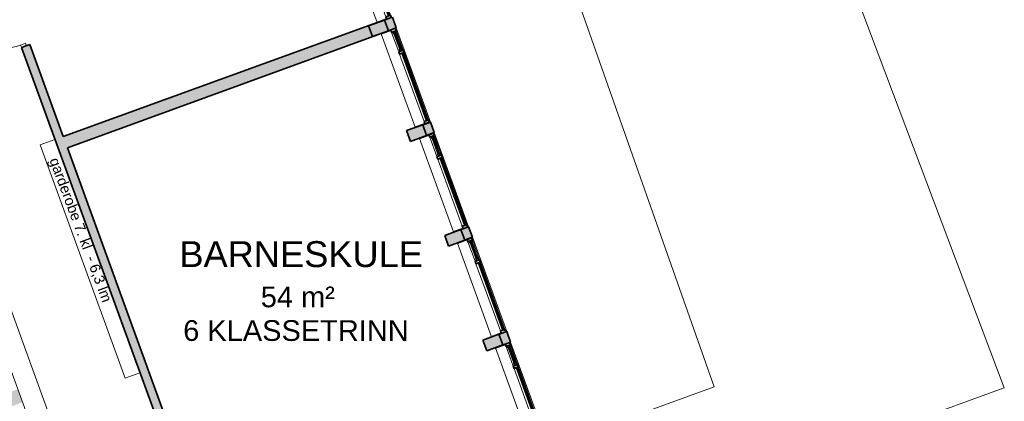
# Model space of a CAD drawing. Header units: millimetres. Extents: x -21710 to 76344, y -40597 to 35788.
# Tile 8 of 18: x 36350 to 55338, y -25932 to -18570. Entities that reach past the tile are written whole.
import ezdxf

# ---------------------------------------------------------------- set-up
doc = ezdxf.new("R2010")
doc.units = ezdxf.units.MM
for name, color, linetype, lineweight in [('A-DETL', 90, 'Continuous', 9), ('A-DOOR', 31, 'Continuous', 9), ('A-GLAZ', 151, 'Continuous', 9), ('A-ROOF', 132, 'Continuous', 9), ('A-WALL', 113, 'Continuous', 9), ('A-WALL-PATT', 111, 'Continuous', 9), ('G-ANNO-TEXT', 231, 'Continuous', 9), ('S-COLS', 52, 'Continuous', 9)]:
    doc.layers.add(name, color=color, linetype=linetype, lineweight=lineweight)
doc.styles.add('Arial', font='arial.ttf', dxfattribs={"height": 400})
doc.styles.add('Arial_3', font='arial.ttf', dxfattribs={"height": 200})
doc.styles.add('Arial_4', font='arial.ttf', dxfattribs={"height": 500})

# ---------------------------------------------------------------- blocks, each defined once
blk = doc.blocks.new('Innerdør Slett _Diplomat_ - 10x21-531329-2_0 andre etg_hele_anlegget_m_funksjoner_m_rom')
at = {"layer": 'A-DOOR', "color": 55}
for p, q in [((-442, 17), (-400, 17)), ((-442, -85), (-442, 17)), ((-400, -85), (-400, 17)), ((506, 17), (506, -85)), ((506, 17), (548, 17)), ((548, 17), (548, -85)), ((-400, -85), (-442, -85)), ((-400, -991), (-400, -85)), ((548, -85), (506, -85))]:
    blk.add_line(p, q, dxfattribs=at)
blk.add_arc((-400, -85), 906, 270, 0, dxfattribs=at)
blk = doc.blocks.new('M_Concrete-Rectangular-Column - 220x330-535287-2_0 andre etg_hele_anlegget_m_funksjoner_m_rom')
at = {"layer": 'S-COLS'}
blk.add_hatch(color=9, dxfattribs=at).paths.add_polyline_path([(110, -165), (110, 165), (-110, 165), (-110, -165)])
at = {"layer": 'S-COLS', "color": 8, "lineweight": 35}
for p, q in [((110, 165), (-110, 165)), ((-110, 165), (-110, -165)), ((110, -165), (110, 165)), ((-110, -165), (110, -165))]:
    blk.add_line(p, q, dxfattribs=at)
blk = doc.blocks.new('Vindu 2 felt med åpning side - 193x212-V31-2_0 andre etg_hele_anlegget_m_funksjoner_m_rom')
at = {"layer": 'A-GLAZ'}
h = blk.add_hatch(color=9, dxfattribs=at)
h.paths.add_polyline_path([(923, -175), (925, 23), (918, 23), (918, -175)])
h.paths.add_polyline_path([(-1002, -175), (-1002, 23), (-1009, 23), (-1007, -175)])
h = blk.add_hatch(color=9, dxfattribs=at)
h.paths.add_polyline_path([(923, 23), (923, 115), (873, 115), (873, 23), (918, 23)])
h.paths.add_polyline_path([(-507, 23), (-507, 115), (-557, 115), (-557, 23)])
h.paths.add_polyline_path([(-957, 23), (-957, 115), (-1007, 115), (-1007, 23), (-1002, 23)])
h = blk.add_hatch(color=9, dxfattribs=at)
h.paths.add_polyline_path([(-557, 55), (-557, 95), (-607, 95), (-607, 55), (-599, 55)])
h.paths.add_polyline_path([(-917, 55), (-917, 95), (-957, 95), (-957, 55)])
for points in [[(-607, 65), (-607, 85), (-917, 85), (-917, 65), (-618, 65)], [(873, 75), (873, 95), (-507, 95), (-507, 75), (729, 75)]]:
    blk.add_hatch(color=9, dxfattribs=at).paths.add_polyline_path(points)
at = {"layer": 'A-GLAZ', "color": 8, "lineweight": 35}
for p, q in [((-1002, 23), (-1009, 23)), ((-1009, 23), (-1009, -25)), ((-957, 115), (-1007, 115)), ((-1007, 115), (-1007, 23)), ((-1007, 23), (-957, 23)), ((-1002, -175), (-1002, 23)), ((-957, 23), (-957, 115)), ((-917, 95), (-957, 95)), ((-957, 95), (-957, 55)), ((-957, 55), (-917, 55)), ((-917, 55), (-917, 95)), ((-607, 85), (-917, 85)), ((-917, 85), (-917, 65)), ((-917, 65), (-607, 65)), ((-557, 95), (-607, 95)), ((-607, 95), (-607, 55)), ((-607, 65), (-607, 85)), ((-607, 55), (-557, 55)), ((-507, 115), (-557, 115)), ((-557, 115), (-557, 23)), ((-557, 55), (-557, 95)), ((-557, 23), (-507, 23)), ((-507, 23), (-507, 115)), ((873, 95), (-507, 95)), ((-507, 95), (-507, 75)), ((-507, 75), (873, 75)), ((923, 115), (873, 115)), ((873, 115), (873, 23)), ((873, 75), (873, 95)), ((873, 23), (923, 23)), ((925, 23), (918, 23)), ((918, 23), (918, -175)), ((923, 23), (923, 115)), ((925, -25), (925, 23)), ((-1007, -175), (-1002, -175)), ((918, -175), (923, -175))]:
    blk.add_line(p, q, dxfattribs=at)
at = {"layer": 'A-GLAZ', "color": 55}
for p, q in [((-957, 115), (-557, 115)), ((-557, 23), (-957, 23)), ((-917, 95), (-607, 95)), ((-607, 55), (-917, 55)), ((-507, 115), (873, 115)), ((873, 23), (-507, 23)), ((918, -175), (-1002, -175))]:
    blk.add_line(p, q, dxfattribs=at)

msp = doc.modelspace()

# ---------------------------------------------------------------- hatches: boundary and pattern name
at = {"layer": 'A-WALL-PATT'}
h = msp.add_hatch(color=9, dxfattribs=at)
h.paths.add_polyline_path([(39989, -29009), (40148, -28950), (39465, -27074), (39306, -27132), (39968, -28950)])
h.paths.add_polyline_path([(38960, -26183), (39120, -26125), (36546, -19052), (36386, -19110), (37699, -22718)])
h.paths.add_polyline_path([(36040, -18161), (36200, -18103), (33602, -10965), (33442, -11023), (35892, -17753)])
h.paths.add_polyline_path([(33097, -10074), (33257, -10016), (32252, -7254), (32092, -7313), (32835, -9355)])
h.paths.add_polyline_path([(31747, -6363), (31906, -6305), (30669, -2906), (30509, -2964), (31388, -5377)])
h.paths.add_polyline_path([(30164, -2015), (30324, -1957), (28135, 4056), (27975, 3998), (28662, 2111)])
h.paths.add_polyline_path([(27630, 4947), (27790, 5005), (25504, 11284), (25344, 11226), (27528, 5226)])
h = msp.add_hatch(color=9, dxfattribs=at)
h.paths.add_polyline_path([(48544, -33187), (48835, -33081), (48710, -32737), (48418, -32843), (48541, -33178)])
h.paths.add_polyline_path([(47027, -29020), (47318, -28914), (47214, -28626), (46922, -28733), (47022, -29006)])
h.paths.add_polyline_path([(46402, -26864), (46552, -26809), (46478, -26606), (46328, -26661), (46398, -26854)])
h.paths.add_polyline_path([(45667, -24844), (45817, -24789), (45743, -24586), (45593, -24641), (45663, -24834)])
h.paths.add_polyline_path([(44931, -22823), (45082, -22768), (45008, -22565), (44857, -22620), (44928, -22813)])
h.paths.add_polyline_path([(44196, -20803), (44346, -20748), (44272, -20545), (44122, -20600), (44192, -20793)])
h.paths.add_polyline_path([(43461, -18782), (43611, -18728), (43537, -18525), (43387, -18580), (43457, -18773)])
h.paths.add_polyline_path([(42725, -16762), (42876, -16707), (42802, -16504), (42651, -16559), (42722, -16752)])
h.paths.add_polyline_path([(41990, -14742), (42140, -14687), (42066, -14484), (41916, -14539), (41986, -14732)])
h.paths.add_polyline_path([(41255, -12721), (41405, -12667), (41331, -12464), (41181, -12518), (41251, -12712)])
h.paths.add_polyline_path([(40519, -10701), (40670, -10646), (40596, -10443), (40445, -10498), (40516, -10691)])
h.paths.add_polyline_path([(39784, -8681), (39934, -8626), (39860, -8423), (39710, -8478), (39780, -8671)])
h.paths.add_polyline_path([(39048, -6660), (39199, -6606), (39125, -6403), (38975, -6457), (39047, -6655)])
h.paths.add_polyline_path([(38313, -4640), (38463, -4585), (38390, -4382), (38239, -4437), (38310, -4630)])
h.paths.add_polyline_path([(37578, -2620), (37728, -2565), (37654, -2362), (37504, -2417), (37574, -2610)])
h.paths.add_polyline_path([(36842, -599), (36993, -545), (36919, -342), (36769, -396), (36839, -590)])
h.paths.add_polyline_path([(36107, 1421), (36257, 1476), (36184, 1679), (36033, 1624), (36104, 1431)])
h.paths.add_polyline_path([(35372, 3441), (35522, 3496), (35449, 3698), (35298, 3643), (35368, 3451)])
h = msp.add_hatch(color=9, dxfattribs=at)
h.paths.add_polyline_path([(41210, -40055), (41502, -39949), (41495, -39929), (41203, -40035)])
h.paths.add_polyline_path([(40543, -38222), (40834, -38116), (40764, -37922), (40473, -38028), (40505, -38116)])
h.paths.add_polyline_path([(39813, -36215), (40104, -36109), (40034, -35916), (39743, -36022), (39745, -36028)])
h.paths.add_polyline_path([(39082, -34208), (39374, -34102), (39310, -33928), (39019, -34034), (39055, -34133)])
h.paths.add_polyline_path([(38359, -32221), (38650, -32115), (37786, -29739), (37494, -29845), (38301, -32060)])
h.paths.add_polyline_path([(36834, -28032), (37126, -27926), (37067, -27766), (36776, -27872), (36796, -27926)])
h.paths.add_polyline_path([(36116, -26058), (36407, -25952), (36315, -25698), (36024, -25805), (36077, -25952)])
h.paths.add_polyline_path([(35364, -23991), (35655, -23885), (35583, -23688), (35292, -23794), (35328, -23892)])
h.paths.add_polyline_path([(34632, -21980), (34923, -21874), (34844, -21658), (34553, -21764), (34589, -21862)])
h.paths.add_polyline_path([(33893, -19950), (34184, -19844), (34112, -19647), (33821, -19753), (33857, -19851)])
h.paths.add_polyline_path([(33161, -17939), (33452, -17833), (33389, -17659), (33098, -17765), (33122, -17833)])
h.paths.add_polyline_path([(32438, -15952), (32729, -15846), (32712, -15799), (32421, -15905)])
h.paths.add_polyline_path([(31760, -14091), (32052, -13985), (27920, -2634), (27629, -2740), (31735, -14021)])
h.paths.add_polyline_path([(27283, -1791), (27575, -1685), (27050, -242), (26758, -348), (27245, -1685)])
msp.add_hatch(color=9, dxfattribs=at).paths.add_polyline_path([(37270, -21043), (43322, -18840), (43320, -18836), (43151, -18896), (43076, -18691), (43245, -18629), (43243, -18624), (37192, -20827)])

# ---------------------------------------------------------------- linework, layer by layer
at = {"layer": 'A-DETL'}
for p, q in [((36748, -20982), (37030, -20879)), ((38386, -25483), (36748, -20982)), ((35099, -22358), (37283, -28358)), ((37659, -28221), (35475, -22221)), ((38386, -25483), (38668, -25380))]:
    msp.add_line(p, q, dxfattribs=at)
at = {"layer": 'A-ROOF', "color": 253}
for p, q in [((55338, -25670), (50606, -13124)), ((45929, -14831), (49741, -25651)), ((49741, -25651), (46556, -26810)), ((47217, -28625), (55338, -25670))]:
    msp.add_line(p, q, dxfattribs=at)
at = {"layer": 'A-WALL', "color": 8, "lineweight": 35}
for p, q in [((43537, -18525), (43611, -18728)), ((43243, -18624), (37192, -20827)), ((43506, -18766), (43611, -18728)), ((37270, -21043), (43322, -18840)), ((36546, -19052), (36386, -19110)), ((36386, -19110), (38960, -26183)), ((37192, -20827), (36546, -19052)), ((44167, -20583), (44272, -20545)), ((44272, -20545), (44346, -20748)), ((44241, -20786), (44346, -20748)), ((39120, -26125), (37270, -21043)), ((44902, -22604), (45008, -22565)), ((45008, -22565), (45082, -22768)), ((44976, -22807), (45082, -22768)), ((45638, -24624), (45743, -24586)), ((45743, -24586), (45817, -24789)), ((45712, -24827), (45817, -24789))]:
    msp.add_line(p, q, dxfattribs=at)
at = {"layer": 'A-WALL', "color": 55}
for p, q in [((43611, -18728), (44272, -20545)), ((44346, -20748), (45008, -22565)), ((45082, -22768), (45743, -24586)), ((45817, -24789), (46478, -26606))]:
    msp.add_line(p, q, dxfattribs=at)

# ---------------------------------------------------------------- block references
at = {"layer": 'A-DOOR', "color": 55, "rotation": 289.9999999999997}
msp.add_blockref('Innerdør Slett _Diplomat_ - 10x21-531329-2_0 andre etg_hele_anlegget_m_funksjoner_m_rom', (36275, -18556), dxfattribs=at)
at = {"layer": 'A-GLAZ', "color": 55, "rotation": 289.9999999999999}
for p in [(43094, -17702), (43829, -19722), (44565, -21743), (45300, -23763), (46035, -25783)]:
    msp.add_blockref('Vindu 2 felt med åpning side - 193x212-V31-2_0 andre etg_hele_anlegget_m_funksjoner_m_rom', p, dxfattribs=at)
at = {"layer": 'S-COLS', "color": 55, "rotation": 290.0000000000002}
for p in [(43269, -18737), (44004, -20758), (44739, -22778), (45475, -24798)]:
    msp.add_blockref('M_Concrete-Rectangular-Column - 220x330-535287-2_0 andre etg_hele_anlegget_m_funksjoner_m_rom', p, dxfattribs=at)

# ---------------------------------------------------------------- texts
at = {"layer": 'G-ANNO-TEXT', "color": 7, "insert": (37107, -21208), "char_height": 200, "width": 3527.43, "attachment_point": 1, "rotation": 290.4976, "style": 'Arial_3'}
msp.add_mtext('garderobe 7. kl  - 6,3 lm', dxfattribs=at)
at = {"layer": 'G-ANNO-TEXT', "color": 7, "attachment_point": 1}
for s, insert, char_height, width, style in [('BARNESKULE', (39430, -22843), 500, 5659.91, 'Arial_4'), ('54 m²', (40999, -23718), 400, 1763.71, 'Arial'), ('6 KLASSETRINN', (39504, -24367), 400, 5387.34, 'Arial')]:
    msp.add_mtext(s, dxfattribs=dict(at, insert=insert, char_height=char_height, width=width, style=style))

doc.saveas('drawing.dxf')
